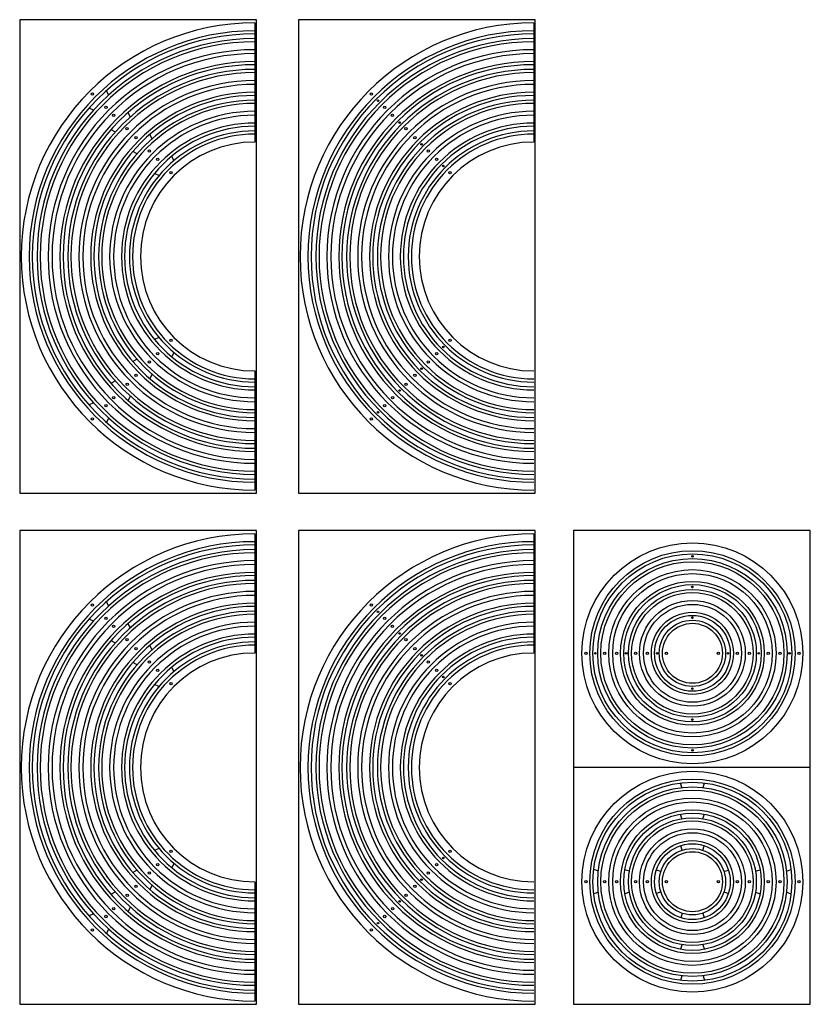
# Model space of a CAD drawing. Header units: millimetres. Extents: x 467 to 7046, y 759 to 6960.
import ezdxf

# ---------------------------------------------------------------- set-up
doc = ezdxf.new("R2010")
doc.units = ezdxf.units.MM
doc.layers.add('03', color=3, linetype='Continuous')
doc.layers.add('MOZ_area lote general', color=6, linetype='Continuous')

# ---------------------------------------------------------------- blocks, each defined once
blk = doc.blocks.new('*U222')
blk.add_circle((0, 0), 1)
blk = doc.blocks.new('*U223')
at = {"color": 0, "linetype": 'ByBlock', "lineweight": -2, "transparency": 16777216}
for p, rotation in [((1695.6, 7172.2), 270), ((1740.6, 7127.2), 180), ((1695.6, 7082.2), 90)]:
    blk.add_blockref('*U222', p, dxfattribs=dict(at, rotation=rotation))
blk.add_blockref('*U222', (1650.6, 7127.2), dxfattribs=at)
blk = doc.blocks.new('*U224')
blk.add_circle((0, 0), 1)
blk = doc.blocks.new('*U225')
at = {"color": 0, "linetype": 'ByBlock', "lineweight": -2, "transparency": 16777216}
for p, rotation in [((1695.6, 7211.2), 270), ((1779.6, 7127.2), 180), ((1695.6, 7043.2), 90)]:
    blk.add_blockref('*U224', p, dxfattribs=dict(at, rotation=rotation))
blk.add_blockref('*U224', (1611.6, 7127.2), dxfattribs=at)
blk = doc.blocks.new('*U260')
for points in [[(-36.7, 13.4), (-42.6, 15.3)], [(2.6, 13.3), (-3.2, 15.2)], [(42.6, 13), (36.9, 14.8)], [(-36.7, -13.4), (-42.6, -15.3)], [(2.6, -13.3), (-3.2, -15.2)], [(42.6, -13), (36.9, -14.8)]]:
    blk.add_lwpolyline(points)
blk = doc.blocks.new('*U261')
at = {"color": 0, "linetype": 'ByBlock', "lineweight": -2, "transparency": 16777216}
for p, rotation in [((5602.7, 5950.8), 269.9999999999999), ((5685.2, 5868.3), 180), ((5602.7, 5785.8), 89.99999999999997)]:
    blk.add_blockref('*U260', p, dxfattribs=dict(at, rotation=rotation))
blk.add_blockref('*U260', (5520.2, 5868.3), dxfattribs=at)
blk = doc.blocks.new('*U270')
blk.add_circle((0, 0), 1)
blk = doc.blocks.new('*U271')
at = {"color": 0, "linetype": 'ByBlock', "lineweight": -2, "transparency": 16777216}
for p, rotation in [((5602.7, 6280.6), 270), ((5725.7, 6157.6), 180), ((5602.7, 6034.6), 90)]:
    blk.add_blockref('*U270', p, dxfattribs=dict(at, rotation=rotation))
blk.add_blockref('*U270', (5479.7, 6157.6), dxfattribs=at)

msp = doc.modelspace()

# ---------------------------------------------------------------- linework, layer by layer
for points in [[(6344.4, 6960.3), (6044.4, 6960.3), (6044.4, 6360.3), (6344.4, 6360.3)], [(6397.7, 6360.3), (6697.7, 6360.3), (6697.7, 6960.3), (6397.7, 6960.3)], [(6344.4, 6313), (6044.4, 6313), (6044.4, 5713), (6344.4, 5713)], [(6397.7, 5713), (6697.7, 5713), (6697.7, 6313), (6397.7, 6313)], [(6746.2, 5713), (7046.2, 5713), (7046.2, 6313), (6746.2, 6313)]]:
    msp.add_lwpolyline(points, close=True)
for points in [[(6157.2, 6864.6), (6154.4, 6870.1)], [(6138.1, 6845.5), (6132.6, 6848.3)], [(6184.7, 6837), (6181.9, 6842.5)], [(6165.7, 6818), (6160.2, 6820.7)], [(6212.3, 6809.4), (6209.5, 6814.9)], [(6193.3, 6790.4), (6187.8, 6793.2)], [(6239.9, 6781.8), (6237.1, 6787.3)], [(6220.8, 6762.8), (6215.4, 6765.6)], [(6220.9, 6557.8), (6215.4, 6555)], [(6239.9, 6538.7), (6237.1, 6533.3)], [(6193.3, 6530.2), (6187.8, 6527.4)], [(6212.3, 6511.2), (6209.5, 6505.7)], [(6165.7, 6502.6), (6160.2, 6499.8)], [(6138.1, 6475.1), (6132.6, 6472.3)], [(6184.7, 6483.6), (6181.9, 6478.1)], [(6157.2, 6456), (6154.4, 6450.5)], [(6157.2, 6217.2), (6154.4, 6222.7)], [(6138.1, 6198.2), (6132.6, 6201)], [(6184.7, 6189.7), (6181.9, 6195.1)], [(6165.7, 6170.6), (6160.2, 6173.4)], [(6212.3, 6162.1), (6209.5, 6167.6)], [(6193.3, 6143), (6187.8, 6145.8)], [(6239.9, 6134.5), (6237.1, 6140)], [(6220.8, 6115.5), (6215.4, 6118.3)], [(7046.2, 6013), (6746.2, 6013)], [(6220.9, 5910.4), (6215.4, 5907.6)], [(6239.9, 5891.4), (6237.1, 5885.9)], [(6193.3, 5882.9), (6187.8, 5880.1)], [(6212.3, 5863.8), (6209.5, 5858.3)], [(6165.7, 5855.3), (6160.2, 5852.5)], [(6138.1, 5827.7), (6132.6, 5824.9)], [(6184.7, 5836.3), (6181.9, 5830.8)], [(6157.2, 5808.7), (6154.4, 5803.2)]]:
    msp.add_lwpolyline(points)
for centre, radius in [((6136.6, 6866.1), 1.5), ((6490, 6866.1), 1.5), ((6153.6, 6849.1), 1.5), ((6498.4, 6857.6), 1), ((6498.4, 6857.6), 1), ((6506.9, 6849.1), 1.5), ((6163.4, 6839.1), 1.5), ((6516.7, 6839.1), 1.5), ((6180.4, 6822.1), 1.5), ((6526, 6830), 1), ((6533.7, 6822.1), 1.5), ((6191.8, 6810.9), 1.5), ((6545.1, 6810.9), 1.5), ((6553.6, 6802.4), 1), ((6208.8, 6793.9), 1.5), ((6562.1, 6793.9), 1.5), ((6219.4, 6783.3), 1.5), ((6572.7, 6783.3), 1.5), ((6581.2, 6774.9), 1), ((6236.3, 6766.4), 1.5), ((6589.7, 6766.4), 1.5), ((6236.3, 6554.2), 1.5), ((6589.7, 6554.2), 1.5), ((6219.4, 6537.3), 1.5), ((6572.7, 6537.3), 1.5), ((6581.2, 6545.7), 1), ((6208.8, 6526.7), 1.5), ((6562.1, 6526.7), 1.5), ((6191.8, 6509.7), 1.5), ((6545.1, 6509.7), 1.5), ((6553.6, 6518.2), 1), ((6180.6, 6498.3), 1.5), ((6533.9, 6498.3), 1.5), ((6526, 6490.6), 1), ((6163.6, 6481.3), 1.5), ((6516.9, 6481.3), 1.5), ((6153.6, 6471.5), 1.5), ((6498.4, 6463), 1), ((6498.4, 6463), 1), ((6506.9, 6471.5), 1.5), ((6136.6, 6454.5), 1.5), ((6490, 6454.5), 1.5), ((6896.8, 6157.6), 126), ((6896.8, 6157.6), 120), ((6896.8, 6157.6), 87), ((6896.8, 6157.6), 81), ((6136.6, 6218.7), 1.5), ((6490, 6218.7), 1.5), ((6153.6, 6201.8), 1.5), ((6498.4, 6210.2), 1), ((6498.4, 6210.2), 1), ((6506.9, 6201.8), 1.5), ((6896.8, 6157.6), 48), ((6896.8, 6157.6), 42), ((6163.4, 6191.8), 1.5), ((6516.7, 6191.8), 1.5), ((6180.4, 6174.8), 1.5), ((6526, 6182.7), 1), ((6533.7, 6174.8), 1.5), ((6191.8, 6163.6), 1.5), ((6545.1, 6163.6), 1.5), ((6553.6, 6155.1), 1), ((6761.8, 6157.6), 1.5), ((6785.8, 6157.6), 1.5), ((6800.8, 6157.6), 1.5), ((6824.8, 6157.6), 1.5), ((6839.8, 6157.6), 1.5), ((6863.8, 6157.6), 1.5), ((6929.8, 6157.6), 1.5), ((6953.8, 6157.6), 1.5), ((6968.8, 6157.6), 1.5), ((6992.8, 6157.6), 1.5), ((7007.8, 6157.6), 1.5), ((7031.8, 6157.6), 1.5), ((6208.8, 6146.6), 1.5), ((6219.4, 6136), 1.5), ((6562.1, 6146.6), 1.5), ((6572.7, 6136), 1.5), ((6581.2, 6127.5), 1), ((6236.3, 6119), 1.5), ((6589.7, 6119), 1.5), ((6896.8, 5868.3), 126), ((6896.8, 5868.3), 120), ((6896.8, 5868.3), 87), ((6896.8, 5868.3), 81), ((6896.8, 5868.3), 48), ((6236.3, 5906.9), 1.5), ((6589.7, 5906.9), 1.5), ((6896.8, 5868.3), 42), ((6219.4, 5889.9), 1.5), ((6572.7, 5889.9), 1.5), ((6581.2, 5898.4), 1), ((6208.8, 5879.3), 1.5), ((6562.1, 5879.3), 1.5), ((6191.8, 5862.3), 1.5), ((6545.1, 5862.3), 1.5), ((6553.6, 5870.8), 1), ((6761.8, 5868.3), 1.5), ((6785.8, 5868.3), 1.5), ((6800.8, 5868.3), 1.5), ((6824.8, 5868.3), 1.5), ((6839.8, 5868.3), 1.5), ((6863.8, 5868.3), 1.5), ((6929.8, 5868.3), 1.5), ((6953.8, 5868.3), 1.5), ((6968.8, 5868.3), 1.5), ((6992.8, 5868.3), 1.5), ((7007.8, 5868.3), 1.5), ((7031.8, 5868.3), 1.5), ((6180.6, 5850.9), 1.5), ((6533.9, 5850.9), 1.5), ((6526, 5843.3), 1), ((6153.6, 5824.2), 1.5), ((6163.6, 5834), 1.5), ((6506.9, 5824.2), 1.5), ((6516.9, 5834), 1.5), ((6498.4, 5815.7), 1), ((6498.4, 5815.7), 1), ((6136.6, 5807.2), 1.5), ((6490, 5807.2), 1.5)]:
    msp.add_circle(centre, radius)
for centre, radius in [((6342.4, 6660.3), 282), ((6342.4, 6660.3), 276), ((6695.7, 6660.3), 282), ((6695.7, 6660.3), 276), ((6342.4, 6660.3), 243), ((6695.7, 6660.3), 243), ((6342.4, 6660.3), 237), ((6695.7, 6660.3), 237), ((6342.4, 6660.3), 204), ((6695.7, 6660.3), 204), ((6342.4, 6660.3), 198), ((6695.7, 6660.3), 198), ((6342.4, 6660.3), 165), ((6695.7, 6660.3), 165), ((6342.4, 6660.3), 159), ((6695.7, 6660.3), 159), ((6342.4, 6013), 282), ((6342.4, 6013), 276), ((6695.7, 6013), 282), ((6695.7, 6013), 276), ((6342.4, 6013), 243), ((6342.4, 6013), 237), ((6695.7, 6013), 243), ((6695.7, 6013), 237), ((6342.4, 6013), 204), ((6695.7, 6013), 204), ((6342.4, 6013), 198), ((6695.7, 6013), 198), ((6342.4, 6013), 165), ((6695.7, 6013), 165), ((6342.4, 6013), 159), ((6695.7, 6013), 159)]:
    msp.add_arc(centre, radius, 90, 270)
at = {"layer": '03'}
for points in [[(6695.7, 6956.3), (6695.7, 6805.3)], [(6695.7, 6309), (6695.7, 6158)]]:
    msp.add_lwpolyline(points, dxfattribs=at)
for centre, radius in [((6896.8, 6157.6), 140), ((6896.8, 6157.6), 130), ((6896.8, 6157.6), 116), ((6896.8, 6157.6), 106), ((6896.8, 6157.6), 62), ((6896.8, 6157.6), 52), ((6896.8, 6157.6), 38), ((6896.8, 5868.3), 140), ((6896.8, 5868.3), 130), ((6896.8, 5868.3), 116), ((6896.8, 5868.3), 106), ((6896.8, 5868.3), 62), ((6896.8, 5868.3), 52), ((6896.8, 5868.3), 38)]:
    msp.add_circle(centre, radius, dxfattribs=at)
for centre, radius in [((6342.4, 6660.3), 296), ((6695.7, 6660.3), 296), ((6342.4, 6660.3), 286), ((6695.7, 6660.3), 286), ((6342.4, 6660.3), 272), ((6695.7, 6660.3), 272), ((6342.4, 6660.3), 262), ((6695.7, 6660.3), 262), ((6342.4, 6660.3), 218), ((6695.7, 6660.3), 218), ((6342.4, 6660.3), 208), ((6695.7, 6660.3), 208), ((6342.4, 6660.3), 194), ((6695.7, 6660.3), 194), ((6342.4, 6660.3), 184), ((6695.7, 6660.3), 184), ((6342.4, 6013), 296), ((6695.7, 6013), 296), ((6342.4, 6013), 286), ((6695.7, 6013), 286), ((6342.4, 6013), 272), ((6342.4, 6013), 262), ((6695.7, 6013), 272), ((6695.7, 6013), 262), ((6342.4, 6013), 218), ((6695.7, 6013), 218), ((6342.4, 6013), 208), ((6695.7, 6013), 208), ((6342.4, 6013), 194), ((6695.7, 6013), 194), ((6342.4, 6013), 184), ((6695.7, 6013), 184)]:
    msp.add_arc(centre, radius, 90, 270, dxfattribs=at)
at = {"layer": 'MOZ_area lote general'}
for points in [[(6342.4, 6956.3), (6342.4, 6805.3)], [(6342.4, 6515.3), (6342.4, 6364.3)], [(6342.4, 6309), (6342.4, 6158)], [(6342.4, 5868), (6342.4, 5717)]]:
    msp.add_lwpolyline(points, dxfattribs=at)
for centre, radius in [((6896.8, 6157.6), 101), ((6896.8, 6157.6), 91), ((6896.8, 6157.6), 77), ((6896.8, 6157.6), 67), ((6896.8, 5868.3), 101), ((6896.8, 5868.3), 91), ((6896.8, 5868.3), 77), ((6896.8, 5868.3), 67)]:
    msp.add_circle(centre, radius, dxfattribs=at)
for centre, radius in [((6342.4, 6660.3), 257), ((6695.7, 6660.3), 257), ((6342.4, 6660.3), 247), ((6695.7, 6660.3), 247), ((6342.4, 6660.3), 233), ((6695.7, 6660.3), 233), ((6342.4, 6660.3), 223), ((6695.7, 6660.3), 223), ((6342.4, 6660.3), 179), ((6695.7, 6660.3), 179), ((6342.4, 6660.3), 169), ((6695.7, 6660.3), 169), ((6342.4, 6660.3), 155), ((6695.7, 6660.3), 155), ((6342.4, 6660.3), 145), ((6695.7, 6660.3), 145), ((6342.4, 6013), 257), ((6695.7, 6013), 257), ((6342.4, 6013), 247), ((6695.7, 6013), 247), ((6342.4, 6013), 233), ((6695.7, 6013), 233), ((6342.4, 6013), 223), ((6695.7, 6013), 223), ((6342.4, 6013), 179), ((6695.7, 6013), 179), ((6342.4, 6013), 169), ((6695.7, 6013), 169), ((6342.4, 6013), 155), ((6695.7, 6013), 155), ((6342.4, 6013), 145), ((6695.7, 6013), 145)]:
    msp.add_arc(centre, radius, 90, 270, dxfattribs=at)

# ---------------------------------------------------------------- block references
for name, p in [('*U271', (1294.2, 0)), ('*U225', (5201.2, -969.5)), ('*U223', (5201.2, -969.5)), ('*U261', (1294.2, 0))]:
    msp.add_blockref(name, p)

doc.saveas('drawing.dxf')
